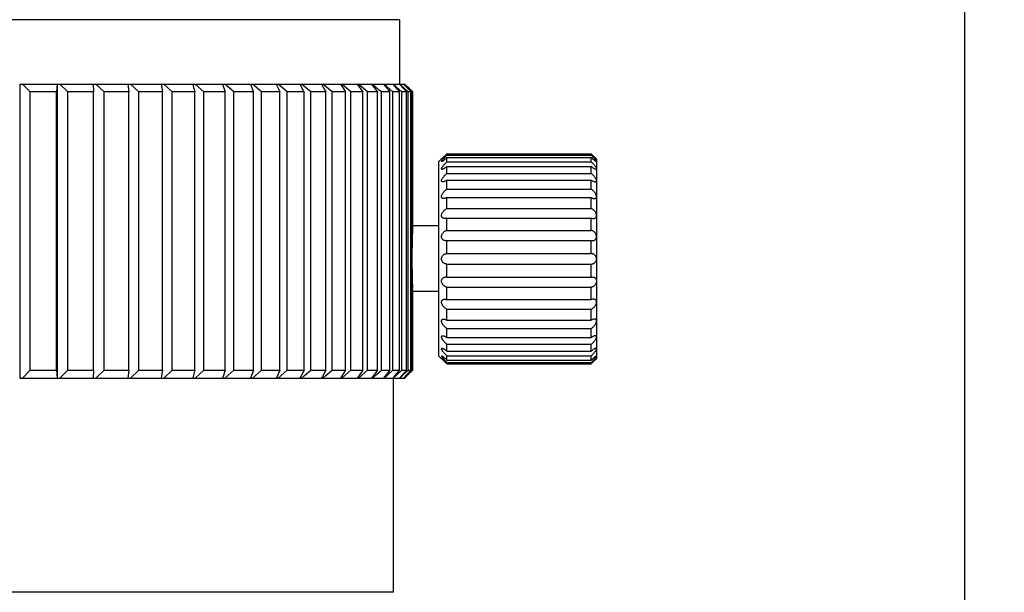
# Model space of a CAD drawing. Header units: millimetres. Extents: x 1698 to 1911, y 150 to 275.
# Tile 6 of 16: x 1745 to 1783, y 172 to 194. Entities that reach past the tile are written whole.
import ezdxf

# ---------------------------------------------------------------- set-up
doc = ezdxf.new("R2010")
doc.units = ezdxf.units.MM
doc.header["$LTSCALE"] = 23.1
doc.header["$PDMODE"] = 3
doc.header["$PDSIZE"] = 8
doc.layers.get('0').update_dxf_attribs({"linetype": 'CONTINUOUS'})
doc.layers.get('Defpoints').update_dxf_attribs({"linetype": 'CONTINUOUS'})
doc.layers.add('02___PRT_ALL_AXES', color=7, linetype='CONTINUOUS')
doc.styles.get("Standard").update_dxf_attribs({"font": 'txt', "width": 0.85})
doc.dimstyles.get("Standard").update_dxf_attribs({"dimtxt": 3.5, "dimasz": 3.5, "dimexe": 1.5, "dimexo": 1, "dimtad": 1, "dimtoh": 1, "dimdsep": 46, "dimtxsty": 'Standard', "dimblk": '_FILLED', "dimcen": 0.09, "dimclrd": 3, "dimclre": 3, "dimclrt": 2, "dimazin": 2, "dimtp": 0.01, "dimtm": 0.01, "dimtfac": 1, "dimtofl": 0, "dimtmove": 0, "dimatfit": 3, "dimldrblk": '_FILLED', "dimfxl": 0, "dimtolj": 1, "dimarcsym": 0})

# ---------------------------------------------------------------- blocks, each defined once
blk = doc.blocks.new('_FILLED')
at = {"color": 0, "linetype": 'ByBlock'}
blk.add_solid([(0, 0), (-1, 0.214), (-1, -0.214)], dxfattribs=at)
blk = doc.blocks.new('*D23')
at = {"color": 3, "lineweight": -2}
for p, q in [((1765.253, 262.492), (1782.826, 262.492)), ((1781.326, 165.312), (1781.326, 258.992)), ((1756.053, 161.812), (1782.826, 161.812))]:
    blk.add_line(p, q, dxfattribs=at)
at = {"layer": 'Defpoints', "color": 0}
for p in [(1764.253, 262.492), (1781.326, 262.492), (1755.053, 161.812)]:
    blk.add_point(p, dxfattribs=at)
at = {"color": 3, "lineweight": -2, "xscale": 3.5, "yscale": 3.5, "zscale": 3.5}
for p, rotation in [((1781.326, 262.492), 90), ((1781.326, 161.812), 270)]:
    blk.add_blockref('_FILLED', p, dxfattribs=dict(at, rotation=rotation))
at = {"color": 2, "insert": (1778.951, 212.152), "char_height": 3.5, "attachment_point": 5, "rotation": 90}
blk.add_mtext('\\A1;100.68', dxfattribs=at)

msp = doc.modelspace()

# ---------------------------------------------------------------- linework, layer by layer
at = {"color": 7, "linetype": 'Continuous'}
for p, q in [((1759.803, 193.912), (1709.303, 193.912)), ((1759.803, 193.912), (1759.803, 191.462)), ((1760.003, 191.462), (1760.202, 191.262)), ((1760.202, 191.262), (1760.302, 191.162)), ((1760.302, 186.037), (1760.302, 191.162)), ((1761.302, 181.112), (1761.302, 188.512)), ((1760.295, 185.878), (1760.299, 185.975)), ((1760.299, 185.975), (1760.302, 186.037)), ((1761.302, 186.062), (1760.302, 186.062)), ((1760.302, 180.572), (1760.302, 183.586)), ((1761.302, 183.562), (1760.302, 183.562)), ((1760.135, 180.404), (1760.003, 180.272)), ((1760.302, 180.572), (1760.135, 180.404)), ((1759.553, 180.272), (1759.553, 172.122)), ((1759.553, 172.122), (1709.553, 172.122))]:
    msp.add_line(p, q, dxfattribs=at)
at = {"color": 2, "linetype": 'Continuous'}
for p, q in [((1760.297, 185.946), (1760.292, 185.821)), ((1760.3, 186), (1760.297, 185.946)), ((1760.303, 186.062), (1760.302, 186.037)), ((1760.288, 185.693), (1760.283, 185.543)), ((1760.292, 185.821), (1760.288, 185.693)), ((1760.277, 185.28), (1760.275, 185.137)), ((1760.28, 185.417), (1760.277, 185.28)), ((1760.283, 185.543), (1760.28, 185.417)), ((1760.273, 184.944), (1760.272, 184.849)), ((1760.272, 184.849), (1760.273, 184.755)), ((1760.275, 185.137), (1760.273, 185.041)), ((1760.273, 185.041), (1760.273, 184.944)), ((1760.273, 184.755), (1760.273, 184.618)), ((1760.273, 184.618), (1760.275, 184.487)), ((1760.275, 184.487), (1760.277, 184.355)), ((1760.277, 184.355), (1760.279, 184.217)), ((1760.279, 184.217), (1760.282, 184.094)), ((1760.288, 183.925), (1760.292, 183.809)), ((1760.292, 183.809), (1760.297, 183.691)), ((1760.297, 183.691), (1760.298, 183.679)), ((1760.301, 183.61), (1760.303, 183.562))]:
    msp.add_line(p, q, dxfattribs=at)
msp.add_lwpolyline([(1760.282, 184.094), (1760.283, 184.059), (1760.288, 183.925)], dxfattribs=at)
at = {"color": 7, "linetype": 'Continuous'}
msp.add_lwpolyline([(1760.302, 183.586), (1760.298, 183.679), (1760.296, 183.724)], dxfattribs=at)
at = {"layer": '02___PRT_ALL_AXES', "color": 7, "linetype": 'Continuous'}
for p, q in [((1745.346, 191.462), (1745.346, 180.272)), ((1745.346, 191.462), (1746.761, 191.462)), ((1745.733, 191.162), (1745.443, 191.462)), ((1746.761, 191.462), (1746.747, 191.162)), ((1746.765, 191.462), (1746.765, 180.272)), ((1746.765, 191.462), (1759.949, 191.462)), ((1747.168, 191.162), (1746.866, 191.462)), ((1748.139, 191.462), (1748.147, 191.162)), ((1748.552, 191.162), (1748.24, 191.462)), ((1749.463, 191.462), (1749.493, 191.162)), ((1749.882, 191.162), (1749.561, 191.462)), ((1750.729, 191.462), (1750.781, 191.162)), ((1751.151, 191.162), (1750.822, 191.462)), ((1751.931, 191.462), (1751.963, 191.329)), ((1751.963, 191.329), (1751.98, 191.262)), ((1751.98, 191.262), (1752.004, 191.162)), ((1752.354, 191.162), (1752.018, 191.462)), ((1753.064, 191.462), (1753.159, 191.162)), ((1753.487, 191.162), (1753.146, 191.462)), ((1754.546, 191.162), (1754.201, 191.462)), ((1755.107, 191.462), (1755.213, 191.229)), ((1755.525, 191.162), (1755.178, 191.462)), ((1755.213, 191.229), (1755.243, 191.162)), ((1756.422, 191.162), (1756.073, 191.462)), ((1756.826, 191.462), (1756.962, 191.229)), ((1757.232, 191.162), (1756.884, 191.462)), ((1756.962, 191.229), (1757.001, 191.162)), ((1757.555, 191.462), (1757.706, 191.229)), ((1757.953, 191.162), (1757.606, 191.462)), ((1757.706, 191.229), (1757.749, 191.162)), ((1758.193, 191.462), (1758.334, 191.262)), ((1758.582, 191.162), (1758.238, 191.462)), ((1758.334, 191.262), (1758.405, 191.162)), ((1758.739, 191.462), (1758.916, 191.229)), ((1759.032, 191.235), (1758.776, 191.462)), ((1758.916, 191.229), (1758.967, 191.162)), ((1759.116, 191.162), (1759.032, 191.235)), ((1759.188, 191.462), (1759.378, 191.229)), ((1759.552, 191.162), (1759.218, 191.462)), ((1759.378, 191.229), (1759.433, 191.162)), ((1759.541, 191.462), (1759.714, 191.262)), ((1759.891, 191.162), (1759.563, 191.462)), ((1759.714, 191.262), (1759.801, 191.162)), ((1759.795, 191.462), (1759.977, 191.262)), ((1760.129, 191.162), (1759.81, 191.462)), ((1759.949, 191.462), (1760.14, 191.262)), ((1760.266, 191.162), (1759.956, 191.462)), ((1759.956, 191.462), (1760.003, 191.462)), ((1759.977, 191.262), (1760.069, 191.162)), ((1760.14, 191.262), (1760.236, 191.162)), ((1745.733, 180.572), (1745.733, 191.162)), ((1746.747, 191.162), (1745.733, 191.162)), ((1746.747, 180.572), (1746.747, 191.162)), ((1747.168, 180.572), (1747.168, 191.162)), ((1748.147, 191.162), (1747.168, 191.162)), ((1748.147, 180.572), (1748.147, 191.162)), ((1748.552, 180.572), (1748.552, 191.162)), ((1749.493, 191.162), (1748.552, 191.162)), ((1749.493, 180.572), (1749.493, 191.162)), ((1749.882, 180.572), (1749.882, 191.162)), ((1750.781, 191.162), (1749.882, 191.162)), ((1750.781, 180.572), (1750.781, 191.162)), ((1751.151, 180.572), (1751.151, 191.162)), ((1752.004, 191.162), (1751.151, 191.162)), ((1752.004, 180.572), (1752.004, 191.162)), ((1752.354, 180.572), (1752.354, 191.162)), ((1753.159, 191.162), (1752.354, 191.162)), ((1753.159, 180.572), (1753.159, 191.162)), ((1753.487, 180.572), (1753.487, 191.162)), ((1754.24, 191.162), (1753.487, 191.162)), ((1754.24, 180.572), (1754.24, 191.162)), ((1754.546, 180.572), (1754.546, 191.162)), ((1755.243, 191.162), (1754.546, 191.162)), ((1755.243, 180.572), (1755.243, 191.162)), ((1755.525, 180.572), (1755.525, 191.162)), ((1756.165, 191.162), (1755.525, 191.162)), ((1756.165, 180.572), (1756.165, 191.162)), ((1756.422, 180.572), (1756.422, 191.162)), ((1757.001, 191.162), (1756.422, 191.162)), ((1757.001, 180.572), (1757.001, 191.162)), ((1757.232, 180.572), (1757.232, 191.162)), ((1757.749, 191.162), (1757.232, 191.162)), ((1757.749, 180.572), (1757.749, 191.162)), ((1757.953, 180.572), (1757.953, 191.162)), ((1758.405, 191.162), (1757.953, 191.162)), ((1758.405, 180.572), (1758.405, 191.162)), ((1758.582, 180.572), (1758.582, 191.162)), ((1758.967, 191.162), (1758.582, 191.162)), ((1758.967, 180.572), (1758.967, 191.162)), ((1759.116, 180.572), (1759.116, 191.162)), ((1759.433, 191.162), (1759.116, 191.162)), ((1759.433, 180.572), (1759.433, 191.162)), ((1759.552, 180.572), (1759.552, 191.162)), ((1759.801, 191.162), (1759.552, 191.162)), ((1759.801, 180.572), (1759.801, 191.162)), ((1759.891, 180.572), (1759.891, 191.162)), ((1760.069, 191.162), (1759.891, 191.162)), ((1760.069, 180.572), (1760.069, 191.162)), ((1760.129, 180.572), (1760.129, 191.162)), ((1760.236, 191.162), (1760.129, 191.162)), ((1760.236, 180.572), (1760.236, 191.162)), ((1760.266, 180.572), (1760.266, 191.162)), ((1760.302, 191.162), (1760.266, 191.162)), ((1761.302, 188.512), (1761.402, 188.612)), ((1761.479, 188.686), (1761.438, 188.647)), ((1761.526, 188.731), (1761.479, 188.686)), ((1761.543, 188.748), (1761.526, 188.731)), ((1761.602, 188.751), (1761.602, 188.807)), ((1761.602, 188.807), (1767.102, 188.807)), ((1761.602, 188.751), (1767.102, 188.751)), ((1761.602, 188.498), (1761.602, 188.662)), ((1761.602, 188.662), (1767.102, 188.662)), ((1767.102, 188.751), (1767.102, 188.807)), ((1767.122, 188.786), (1767.102, 188.807)), ((1767.102, 188.498), (1767.102, 188.662)), ((1767.224, 188.686), (1767.178, 188.731)), ((1767.248, 188.663), (1767.224, 188.686)), ((1767.292, 188.621), (1767.248, 188.663)), ((1767.296, 188.617), (1767.292, 188.621)), ((1767.301, 188.612), (1767.302, 188.612)), ((1767.302, 188.612), (1767.302, 181.012)), ((1761.602, 188.498), (1767.102, 188.498)), ((1761.602, 188.06), (1761.602, 188.324)), ((1761.602, 188.324), (1767.102, 188.324)), ((1767.102, 188.06), (1767.102, 188.324)), ((1761.602, 188.06), (1767.102, 188.06)), ((1761.602, 187.459), (1761.602, 187.81)), ((1761.602, 187.81), (1767.102, 187.81)), ((1767.102, 187.459), (1767.102, 187.81)), ((1761.602, 187.459), (1767.102, 187.459)), ((1761.602, 186.725), (1761.602, 187.146)), ((1761.602, 187.146), (1767.102, 187.146)), ((1767.102, 186.725), (1767.102, 187.146)), ((1761.602, 186.725), (1767.102, 186.725)), ((1761.602, 185.895), (1761.602, 186.365)), ((1761.602, 186.365), (1767.102, 186.365)), ((1767.102, 185.895), (1767.102, 186.365)), ((1761.602, 185.895), (1767.102, 185.895)), ((1761.602, 185.011), (1761.602, 185.506)), ((1761.602, 185.506), (1767.102, 185.506)), ((1767.102, 185.011), (1767.102, 185.506)), ((1761.602, 185.011), (1767.102, 185.011)), ((1761.602, 184.117), (1761.602, 184.612)), ((1761.602, 184.612), (1767.102, 184.612)), ((1767.102, 184.117), (1767.102, 184.612)), ((1761.602, 184.117), (1767.102, 184.117)), ((1761.602, 183.258), (1761.602, 183.728)), ((1761.602, 183.728), (1767.102, 183.728)), ((1767.102, 183.258), (1767.102, 183.728)), ((1761.602, 183.258), (1767.102, 183.258)), ((1761.602, 182.477), (1761.602, 182.898)), ((1761.602, 182.898), (1767.102, 182.898)), ((1767.102, 182.477), (1767.102, 182.898)), ((1761.602, 182.477), (1767.102, 182.477)), ((1761.602, 181.813), (1761.602, 182.164)), ((1761.602, 182.164), (1767.102, 182.164)), ((1761.602, 181.813), (1767.102, 181.813)), ((1767.102, 181.813), (1767.102, 182.164)), ((1761.602, 181.299), (1761.602, 181.563)), ((1761.602, 181.563), (1767.102, 181.563)), ((1767.102, 181.299), (1767.102, 181.563)), ((1761.302, 181.112), (1761.402, 181.012)), ((1761.602, 181.299), (1767.102, 181.299)), ((1761.602, 180.961), (1761.602, 181.125)), ((1761.602, 181.125), (1767.102, 181.125)), ((1767.102, 180.961), (1767.102, 181.125)), ((1761.438, 180.976), (1761.407, 181.006)), ((1761.479, 180.938), (1761.438, 180.976)), ((1761.525, 180.892), (1761.479, 180.938)), ((1761.602, 180.817), (1761.581, 180.837)), ((1761.602, 180.961), (1767.102, 180.961)), ((1761.602, 180.817), (1761.602, 180.872)), ((1761.602, 180.872), (1767.102, 180.872)), ((1761.602, 180.817), (1767.102, 180.817)), ((1767.102, 180.817), (1767.102, 180.872)), ((1767.16, 180.875), (1767.178, 180.892)), ((1767.178, 180.892), (1767.225, 180.938)), ((1767.225, 180.938), (1767.265, 180.976)), ((1767.265, 180.976), (1767.296, 181.006)), ((1767.296, 181.006), (1767.301, 181.011)), ((1767.299, 181.009), (1767.296, 181.006)), ((1767.302, 181.012), (1767.301, 181.011)), ((1767.301, 181.011), (1767.302, 181.012)), ((1745.443, 180.272), (1745.733, 180.572)), ((1745.733, 180.572), (1746.747, 180.572)), ((1746.747, 180.572), (1746.761, 180.272)), ((1746.866, 180.272), (1747.168, 180.572)), ((1747.168, 180.572), (1748.147, 180.572)), ((1748.147, 180.572), (1748.139, 180.272)), ((1748.24, 180.272), (1748.552, 180.572)), ((1748.552, 180.572), (1749.493, 180.572)), ((1749.493, 180.572), (1749.463, 180.272)), ((1749.561, 180.272), (1749.882, 180.572)), ((1749.882, 180.572), (1750.781, 180.572)), ((1750.781, 180.572), (1750.729, 180.272)), ((1750.822, 180.272), (1751.151, 180.572)), ((1751.151, 180.572), (1752.004, 180.572)), ((1751.947, 180.338), (1751.931, 180.272)), ((1751.971, 180.438), (1751.947, 180.338)), ((1751.996, 180.538), (1751.971, 180.438)), ((1752.004, 180.572), (1751.996, 180.538)), ((1752.018, 180.272), (1752.354, 180.572)), ((1752.354, 180.572), (1753.159, 180.572)), ((1753.095, 180.371), (1753.064, 180.272)), ((1753.138, 180.504), (1753.095, 180.371)), ((1753.159, 180.572), (1753.138, 180.504)), ((1753.146, 180.272), (1753.487, 180.572)), ((1753.487, 180.572), (1754.24, 180.572)), ((1754.227, 180.538), (1754.124, 180.272)), ((1754.201, 180.272), (1754.315, 180.371)), ((1754.24, 180.572), (1754.227, 180.538)), ((1754.315, 180.371), (1754.546, 180.572)), ((1754.546, 180.572), (1755.243, 180.572)), ((1755.137, 180.338), (1755.107, 180.272)), ((1755.243, 180.572), (1755.137, 180.338)), ((1755.178, 180.272), (1755.293, 180.371)), ((1755.293, 180.371), (1755.525, 180.572)), ((1755.525, 180.572), (1756.165, 180.572)), ((1756.043, 180.338), (1756.009, 180.272)), ((1756.165, 180.572), (1756.043, 180.338)), ((1756.073, 180.272), (1756.189, 180.371)), ((1756.189, 180.371), (1756.422, 180.572)), ((1756.422, 180.572), (1757.001, 180.572)), ((1756.865, 180.338), (1756.826, 180.272)), ((1757.001, 180.572), (1756.865, 180.338)), ((1756.884, 180.272), (1757, 180.371)), ((1757, 180.371), (1757.232, 180.572)), ((1757.232, 180.572), (1757.749, 180.572)), ((1757.619, 180.371), (1757.555, 180.272)), ((1757.606, 180.272), (1757.721, 180.371)), ((1757.749, 180.572), (1757.619, 180.371)), ((1757.721, 180.371), (1757.953, 180.572)), ((1757.953, 180.572), (1758.405, 180.572)), ((1758.264, 180.371), (1758.193, 180.272)), ((1758.238, 180.272), (1758.352, 180.371)), ((1758.405, 180.572), (1758.264, 180.371)), ((1758.352, 180.371), (1758.582, 180.572)), ((1758.582, 180.572), (1758.967, 180.572)), ((1758.815, 180.371), (1758.739, 180.272)), ((1758.776, 180.272), (1758.926, 180.404)), ((1758.967, 180.572), (1758.815, 180.371)), ((1758.926, 180.404), (1759.116, 180.572)), ((1759.116, 180.572), (1759.433, 180.572)), ((1759.27, 180.371), (1759.188, 180.272)), ((1759.218, 180.272), (1759.366, 180.404)), ((1759.433, 180.572), (1759.27, 180.371)), ((1759.366, 180.404), (1759.552, 180.572)), ((1759.627, 180.371), (1759.541, 180.272)), ((1759.552, 180.572), (1759.801, 180.572)), ((1759.563, 180.272), (1759.708, 180.404)), ((1759.801, 180.572), (1759.627, 180.371)), ((1759.708, 180.404), (1759.891, 180.572)), ((1759.886, 180.371), (1759.795, 180.272)), ((1759.81, 180.272), (1759.951, 180.404)), ((1760.069, 180.572), (1759.886, 180.371)), ((1759.891, 180.572), (1760.069, 180.572)), ((1760.076, 180.404), (1759.949, 180.272)), ((1759.951, 180.404), (1760.129, 180.572)), ((1759.956, 180.272), (1760.266, 180.572)), ((1760.236, 180.572), (1760.076, 180.404)), ((1760.129, 180.572), (1760.236, 180.572)), ((1760.266, 180.572), (1760.302, 180.572)), ((1745.346, 180.272), (1746.761, 180.272)), ((1746.765, 180.272), (1759.949, 180.272)), ((1759.956, 180.272), (1760.003, 180.272))]:
    msp.add_line(p, q, dxfattribs=at)
for points in [[(1754.124, 191.462), (1754.227, 191.195), (1754.24, 191.162)], [(1756.009, 191.462), (1756.147, 191.195), (1756.165, 191.162)], [(1761.407, 188.511), (1761.405, 188.511), (1761.403, 188.513), (1761.402, 188.516), (1761.402, 188.52), (1761.404, 188.525), (1761.407, 188.532), (1761.412, 188.54), (1761.418, 188.549), (1761.426, 188.56), (1761.436, 188.572), (1761.446, 188.585), (1761.459, 188.6), (1761.472, 188.616), (1761.487, 188.632), (1761.504, 188.65), (1761.521, 188.669), (1761.54, 188.688), (1761.559, 188.709), (1761.58, 188.73), (1761.602, 188.751)], [(1761.407, 188.617), (1761.404, 188.614), (1761.402, 188.612), (1761.402, 188.612)], [(1761.602, 188.662), (1761.579, 188.641), (1761.558, 188.621), (1761.538, 188.603), (1761.519, 188.586), (1761.501, 188.572), (1761.485, 188.558), (1761.469, 188.547), (1761.455, 188.537), (1761.443, 188.528), (1761.432, 188.521), (1761.423, 188.516), (1761.415, 188.513), (1761.41, 188.511), (1761.407, 188.511)], [(1761.438, 188.647), (1761.412, 188.621), (1761.407, 188.617)], [(1761.602, 188.807), (1761.581, 188.786), (1761.543, 188.748)], [(1767.102, 188.751), (1767.122, 188.731), (1767.142, 188.711), (1767.16, 188.692), (1767.178, 188.673), (1767.195, 188.656), (1767.21, 188.639), (1767.225, 188.623), (1767.238, 188.608), (1767.25, 188.594), (1767.261, 188.58), (1767.271, 188.568), (1767.279, 188.557), (1767.286, 188.547)], [(1767.286, 188.514), (1767.279, 188.517), (1767.271, 188.522), (1767.261, 188.528), (1767.25, 188.535), (1767.238, 188.544), (1767.224, 188.554), (1767.21, 188.565), (1767.194, 188.578), (1767.178, 188.592), (1767.16, 188.608), (1767.142, 188.624), (1767.122, 188.643), (1767.102, 188.662)], [(1767.178, 188.731), (1767.16, 188.748), (1767.122, 188.786)], [(1767.302, 188.612), (1767.301, 188.612), (1767.299, 188.614), (1767.296, 188.617)], [(1761.423, 188.215), (1761.415, 188.216), (1761.41, 188.218), (1761.405, 188.222), (1761.403, 188.227), (1761.402, 188.234), (1761.402, 188.241), (1761.404, 188.25), (1761.407, 188.26), (1761.412, 188.271), (1761.418, 188.284), (1761.426, 188.297), (1761.436, 188.311), (1761.446, 188.327), (1761.459, 188.344), (1761.472, 188.361), (1761.487, 188.379), (1761.504, 188.398), (1761.521, 188.417), (1761.54, 188.437), (1761.559, 188.457), (1761.58, 188.478), (1761.602, 188.498)], [(1761.602, 188.324), (1761.579, 188.305), (1761.558, 188.288), (1761.538, 188.272), (1761.519, 188.259), (1761.501, 188.247), (1761.485, 188.238), (1761.469, 188.23), (1761.455, 188.223), (1761.443, 188.219), (1761.432, 188.216), (1761.423, 188.215)], [(1767.102, 188.498), (1767.122, 188.479), (1767.142, 188.46), (1767.16, 188.441), (1767.178, 188.422), (1767.195, 188.404), (1767.21, 188.386), (1767.225, 188.369), (1767.238, 188.352), (1767.25, 188.337), (1767.261, 188.321), (1767.271, 188.307), (1767.279, 188.294), (1767.286, 188.281), (1767.292, 188.27), (1767.296, 188.26), (1767.299, 188.25), (1767.301, 188.242), (1767.302, 188.235)], [(1767.281, 188.215), (1767.279, 188.215), (1767.271, 188.216), (1767.261, 188.219), (1767.25, 188.223), (1767.238, 188.228), (1767.224, 188.235), (1767.21, 188.243), (1767.194, 188.252), (1767.178, 188.264), (1767.16, 188.276), (1767.142, 188.291), (1767.122, 188.307), (1767.102, 188.324)], [(1767.302, 188.235), (1767.301, 188.229), (1767.299, 188.224), (1767.296, 188.22), (1767.292, 188.217), (1767.286, 188.216), (1767.281, 188.215)], [(1767.286, 188.547), (1767.292, 188.539), (1767.296, 188.531), (1767.299, 188.525), (1767.301, 188.52), (1767.302, 188.516)], [(1767.296, 188.511), (1767.292, 188.512), (1767.286, 188.514)], [(1767.302, 188.516), (1767.301, 188.513), (1767.299, 188.512), (1767.296, 188.511)], [(1761.447, 187.739), (1761.443, 187.739), (1761.432, 187.74), (1761.423, 187.744), (1761.415, 187.748), (1761.41, 187.754), (1761.405, 187.762), (1761.403, 187.771), (1761.402, 187.78), (1761.402, 187.791), (1761.404, 187.803), (1761.407, 187.816), (1761.412, 187.829), (1761.418, 187.844), (1761.426, 187.859), (1761.436, 187.876), (1761.446, 187.893), (1761.459, 187.91), (1761.472, 187.929), (1761.487, 187.948), (1761.504, 187.966), (1761.521, 187.985), (1761.54, 188.004), (1761.559, 188.023), (1761.58, 188.042), (1761.602, 188.06)], [(1761.602, 187.81), (1761.579, 187.794), (1761.558, 187.78), (1761.538, 187.768), (1761.519, 187.759), (1761.501, 187.751), (1761.485, 187.745), (1761.469, 187.741), (1761.455, 187.739), (1761.447, 187.739)], [(1767.302, 187.782), (1767.301, 187.792), (1767.299, 187.803), (1767.296, 187.815), (1767.292, 187.828), (1767.286, 187.841), (1767.279, 187.855), (1767.271, 187.871), (1767.261, 187.887), (1767.25, 187.903), (1767.238, 187.92), (1767.225, 187.937), (1767.21, 187.954), (1767.195, 187.972), (1767.178, 187.99), (1767.16, 188.008), (1767.142, 188.025), (1767.122, 188.043), (1767.102, 188.06)], [(1767.102, 187.81), (1767.122, 187.795), (1767.142, 187.782), (1767.16, 187.771), (1767.178, 187.762), (1767.194, 187.754), (1767.21, 187.748), (1767.224, 187.744), (1767.238, 187.741), (1767.25, 187.739), (1767.256, 187.739)], [(1761.48, 187.105), (1761.469, 187.106), (1761.455, 187.108), (1761.443, 187.112), (1761.432, 187.118), (1761.423, 187.125), (1761.415, 187.133), (1761.41, 187.143), (1761.405, 187.154), (1761.403, 187.165), (1761.402, 187.178), (1761.402, 187.192), (1761.404, 187.206), (1761.407, 187.221), (1761.412, 187.236), (1761.418, 187.252), (1761.426, 187.269), (1761.436, 187.286), (1761.446, 187.304), (1761.459, 187.322), (1761.472, 187.34), (1761.487, 187.358), (1761.504, 187.376), (1761.521, 187.394), (1761.54, 187.411), (1761.559, 187.428), (1761.58, 187.444), (1761.602, 187.459)], [(1767.302, 187.181), (1767.301, 187.193), (1767.299, 187.206), (1767.296, 187.22), (1767.292, 187.234), (1767.286, 187.249), (1767.279, 187.265), (1767.271, 187.281), (1767.261, 187.297), (1767.25, 187.314), (1767.238, 187.331), (1767.225, 187.348), (1767.21, 187.365), (1767.195, 187.382), (1767.178, 187.398), (1767.16, 187.414), (1767.142, 187.43), (1767.122, 187.445), (1767.102, 187.459)], [(1767.256, 187.739), (1767.261, 187.739), (1767.271, 187.74), (1767.279, 187.743), (1767.286, 187.747), (1767.292, 187.752), (1767.296, 187.758), (1767.299, 187.766), (1767.301, 187.774), (1767.302, 187.782)], [(1761.602, 187.146), (1761.579, 187.134), (1761.558, 187.124), (1761.538, 187.116), (1761.519, 187.11), (1761.501, 187.107), (1761.485, 187.106), (1761.48, 187.105)], [(1767.102, 187.146), (1767.122, 187.135), (1767.142, 187.125), (1767.16, 187.118), (1767.178, 187.112), (1767.194, 187.108), (1767.21, 187.106), (1767.223, 187.105)], [(1767.223, 187.105), (1767.238, 187.106), (1767.25, 187.109), (1767.261, 187.112), (1767.271, 187.117), (1767.279, 187.124), (1767.286, 187.131), (1767.292, 187.139), (1767.296, 187.149), (1767.299, 187.159), (1767.301, 187.17), (1767.302, 187.181)], [(1761.519, 186.347), (1761.501, 186.348), (1761.485, 186.351), (1761.469, 186.356), (1761.455, 186.362), (1761.443, 186.37), (1761.432, 186.379), (1761.423, 186.39), (1761.415, 186.402), (1761.41, 186.414), (1761.405, 186.428), (1761.403, 186.442), (1761.402, 186.457), (1761.402, 186.473), (1761.404, 186.489), (1761.407, 186.505), (1761.412, 186.521), (1761.418, 186.538), (1761.426, 186.555), (1761.436, 186.572), (1761.446, 186.59), (1761.459, 186.607), (1761.472, 186.625), (1761.487, 186.642), (1761.504, 186.658), (1761.521, 186.673), (1761.54, 186.688), (1761.559, 186.702), (1761.58, 186.714), (1761.602, 186.725)], [(1767.302, 186.46), (1767.301, 186.474), (1767.299, 186.488), (1767.296, 186.503), (1767.292, 186.519), (1767.286, 186.535), (1767.279, 186.551), (1767.271, 186.567), (1767.261, 186.584), (1767.25, 186.6), (1767.238, 186.616), (1767.225, 186.632), (1767.21, 186.648), (1767.195, 186.663), (1767.178, 186.677), (1767.16, 186.69), (1767.142, 186.703), (1767.122, 186.715), (1767.102, 186.725)], [(1761.602, 186.365), (1761.579, 186.357), (1761.558, 186.351), (1761.538, 186.348), (1761.519, 186.347)], [(1767.102, 186.365), (1767.122, 186.357), (1767.142, 186.352), (1767.16, 186.349), (1767.178, 186.347), (1767.184, 186.347)], [(1767.184, 186.347), (1767.194, 186.347), (1767.21, 186.349), (1767.224, 186.352), (1767.238, 186.357), (1767.25, 186.363), (1767.261, 186.37), (1767.271, 186.379), (1767.279, 186.388), (1767.286, 186.399), (1767.292, 186.41), (1767.296, 186.422), (1767.299, 186.434), (1767.301, 186.447), (1767.302, 186.46)], [(1761.562, 185.502), (1761.558, 185.502), (1761.538, 185.503), (1761.519, 185.507), (1761.501, 185.512), (1761.485, 185.519), (1761.469, 185.528), (1761.455, 185.538), (1761.443, 185.55), (1761.432, 185.562), (1761.423, 185.576), (1761.415, 185.591), (1761.41, 185.606), (1761.405, 185.621), (1761.403, 185.637), (1761.402, 185.654), (1761.402, 185.67), (1761.404, 185.687), (1761.407, 185.704), (1761.412, 185.72), (1761.418, 185.737), (1761.426, 185.754), (1761.436, 185.77), (1761.446, 185.787), (1761.459, 185.803), (1761.472, 185.818), (1761.487, 185.833), (1761.504, 185.847), (1761.521, 185.859), (1761.54, 185.871), (1761.559, 185.881), (1761.58, 185.889), (1761.602, 185.895)], [(1767.302, 185.657), (1767.301, 185.672), (1767.299, 185.687), (1767.296, 185.702), (1767.292, 185.718), (1767.286, 185.734), (1767.279, 185.75), (1767.271, 185.765), (1767.261, 185.781), (1767.25, 185.796), (1767.238, 185.811), (1767.225, 185.825), (1767.21, 185.838), (1767.195, 185.851), (1767.178, 185.862), (1767.16, 185.872), (1767.142, 185.882), (1767.122, 185.889), (1767.102, 185.895)], [(1767.141, 185.502), (1767.16, 185.503), (1767.178, 185.505), (1767.194, 185.509), (1767.21, 185.515), (1767.224, 185.522), (1767.238, 185.53), (1767.25, 185.54), (1767.261, 185.55), (1767.271, 185.562), (1767.279, 185.574), (1767.286, 185.587), (1767.292, 185.6), (1767.296, 185.614), (1767.299, 185.628), (1767.301, 185.643), (1767.302, 185.657)], [(1761.602, 185.506), (1761.579, 185.502), (1761.562, 185.502)], [(1767.102, 185.506), (1767.122, 185.503), (1767.141, 185.502)], [(1761.602, 184.612), (1761.579, 184.613), (1761.558, 184.617), (1761.538, 184.623), (1761.519, 184.631), (1761.501, 184.641), (1761.485, 184.652), (1761.469, 184.664), (1761.455, 184.678), (1761.443, 184.692), (1761.432, 184.708), (1761.423, 184.724), (1761.415, 184.74), (1761.41, 184.757), (1761.405, 184.774), (1761.403, 184.791), (1761.402, 184.808), (1761.402, 184.825), (1761.404, 184.842), (1761.407, 184.858), (1761.412, 184.874), (1761.418, 184.89), (1761.426, 184.905), (1761.436, 184.92), (1761.446, 184.935), (1761.459, 184.949), (1761.472, 184.961), (1761.487, 184.973), (1761.504, 184.984), (1761.521, 184.993), (1761.54, 185), (1761.559, 185.006), (1761.58, 185.01), (1761.602, 185.011)], [(1767.302, 184.812), (1767.301, 184.827), (1767.299, 184.842), (1767.296, 184.857), (1767.292, 184.872), (1767.286, 184.887), (1767.279, 184.902), (1767.271, 184.916), (1767.261, 184.93), (1767.25, 184.943), (1767.238, 184.955), (1767.225, 184.967), (1767.21, 184.977), (1767.195, 184.986), (1767.178, 184.994), (1767.16, 185.001), (1767.142, 185.006), (1767.122, 185.01), (1767.102, 185.011)], [(1767.102, 184.612), (1767.122, 184.613), (1767.142, 184.617), (1767.16, 184.622), (1767.178, 184.628), (1767.194, 184.636), (1767.21, 184.646), (1767.224, 184.656), (1767.238, 184.667), (1767.25, 184.68), (1767.261, 184.693), (1767.271, 184.707), (1767.279, 184.721), (1767.286, 184.736), (1767.292, 184.751), (1767.296, 184.766), (1767.299, 184.782), (1767.301, 184.797), (1767.302, 184.812)], [(1761.602, 183.728), (1761.579, 183.734), (1761.558, 183.743), (1761.538, 183.753), (1761.519, 183.765), (1761.501, 183.778), (1761.485, 183.792), (1761.469, 183.808), (1761.455, 183.824), (1761.443, 183.841), (1761.432, 183.858), (1761.423, 183.876), (1761.415, 183.894), (1761.41, 183.911), (1761.405, 183.929), (1761.403, 183.946), (1761.402, 183.963), (1761.402, 183.979), (1761.404, 183.995), (1761.407, 184.01), (1761.412, 184.025), (1761.418, 184.039), (1761.426, 184.052), (1761.436, 184.065), (1761.446, 184.077), (1761.459, 184.088), (1761.472, 184.097), (1761.487, 184.105), (1761.504, 184.112), (1761.521, 184.117), (1761.54, 184.12), (1761.559, 184.121), (1761.562, 184.121)], [(1761.562, 184.121), (1761.58, 184.121), (1761.602, 184.117)], [(1767.102, 184.117), (1767.122, 184.12), (1767.141, 184.121)], [(1767.141, 184.121), (1767.16, 184.12), (1767.178, 184.118), (1767.195, 184.114), (1767.21, 184.108), (1767.225, 184.101), (1767.238, 184.093), (1767.25, 184.083), (1767.261, 184.073), (1767.271, 184.061), (1767.279, 184.049), (1767.286, 184.036), (1767.292, 184.023), (1767.296, 184.009), (1767.299, 183.995), (1767.301, 183.98), (1767.302, 183.966)], [(1767.302, 183.966), (1767.301, 183.951), (1767.299, 183.936), (1767.296, 183.921), (1767.292, 183.905), (1767.286, 183.889), (1767.279, 183.873), (1767.271, 183.857), (1767.261, 183.842), (1767.25, 183.826), (1767.238, 183.812), (1767.224, 183.798), (1767.21, 183.785), (1767.194, 183.772), (1767.178, 183.761), (1767.16, 183.75), (1767.142, 183.741), (1767.122, 183.734), (1767.102, 183.728)], [(1761.602, 182.898), (1761.579, 182.909), (1761.558, 182.922), (1761.538, 182.936), (1761.519, 182.951), (1761.501, 182.967), (1761.485, 182.984), (1761.469, 183.002), (1761.455, 183.02), (1761.443, 183.038), (1761.432, 183.057), (1761.423, 183.075), (1761.415, 183.093), (1761.41, 183.11), (1761.405, 183.127), (1761.403, 183.144), (1761.402, 183.16), (1761.402, 183.175), (1761.404, 183.189), (1761.407, 183.202), (1761.412, 183.215), (1761.418, 183.226), (1761.426, 183.237), (1761.436, 183.247), (1761.446, 183.255), (1761.459, 183.263), (1761.472, 183.268), (1761.487, 183.273), (1761.504, 183.275), (1761.519, 183.276)], [(1761.519, 183.276), (1761.521, 183.276), (1761.54, 183.275), (1761.559, 183.272), (1761.58, 183.266), (1761.602, 183.258)], [(1767.184, 183.276), (1767.178, 183.276), (1767.16, 183.274), (1767.142, 183.271), (1767.122, 183.266), (1767.102, 183.258)], [(1767.102, 182.898), (1767.122, 182.908), (1767.142, 182.92), (1767.16, 182.932), (1767.178, 182.946), (1767.194, 182.96), (1767.21, 182.975), (1767.224, 182.991), (1767.238, 183.006), (1767.25, 183.023), (1767.261, 183.039), (1767.271, 183.056), (1767.279, 183.072), (1767.286, 183.088), (1767.292, 183.104), (1767.296, 183.12), (1767.299, 183.135), (1767.301, 183.149), (1767.302, 183.163)], [(1767.302, 183.163), (1767.301, 183.176), (1767.299, 183.189), (1767.296, 183.201), (1767.292, 183.213), (1767.286, 183.224), (1767.279, 183.235), (1767.271, 183.244), (1767.261, 183.253), (1767.25, 183.26), (1767.238, 183.266), (1767.225, 183.271), (1767.21, 183.274), (1767.195, 183.276), (1767.184, 183.276)], [(1761.602, 182.164), (1761.579, 182.179), (1761.558, 182.196), (1761.538, 182.213), (1761.519, 182.231), (1761.501, 182.249), (1761.485, 182.268), (1761.469, 182.287), (1761.455, 182.306), (1761.443, 182.324), (1761.432, 182.343), (1761.423, 182.361), (1761.415, 182.378), (1761.41, 182.395), (1761.405, 182.411), (1761.403, 182.426), (1761.402, 182.44), (1761.402, 182.453), (1761.404, 182.465), (1761.407, 182.475), (1761.412, 182.485), (1761.418, 182.494), (1761.426, 182.501), (1761.436, 182.507), (1761.446, 182.512), (1761.459, 182.516), (1761.472, 182.517), (1761.48, 182.518)], [(1761.48, 182.518), (1761.487, 182.517), (1761.504, 182.516), (1761.521, 182.512), (1761.54, 182.507), (1761.559, 182.499), (1761.58, 182.489), (1761.602, 182.477)], [(1767.223, 182.518), (1767.21, 182.517), (1767.195, 182.515), (1767.178, 182.511), (1767.16, 182.505), (1767.142, 182.498), (1767.122, 182.488), (1767.102, 182.477)], [(1767.102, 182.164), (1767.122, 182.178), (1767.142, 182.193), (1767.16, 182.208), (1767.178, 182.224), (1767.194, 182.241), (1767.21, 182.258), (1767.224, 182.274), (1767.238, 182.291), (1767.25, 182.308), (1767.261, 182.325), (1767.271, 182.342), (1767.279, 182.358), (1767.286, 182.374), (1767.292, 182.389), (1767.296, 182.404), (1767.299, 182.417), (1767.301, 182.43), (1767.302, 182.442)], [(1767.302, 182.442), (1767.301, 182.454), (1767.299, 182.464), (1767.296, 182.474), (1767.292, 182.484), (1767.286, 182.492), (1767.279, 182.499), (1767.271, 182.506), (1767.261, 182.511), (1767.25, 182.514), (1767.238, 182.517), (1767.225, 182.518), (1767.223, 182.518)], [(1761.602, 181.563), (1761.579, 181.582), (1761.558, 181.601), (1761.538, 181.62), (1761.519, 181.64), (1761.501, 181.659), (1761.485, 181.679), (1761.469, 181.698), (1761.455, 181.717), (1761.443, 181.735), (1761.432, 181.753), (1761.423, 181.77), (1761.415, 181.786), (1761.41, 181.801), (1761.405, 181.814), (1761.403, 181.827), (1761.402, 181.838), (1761.402, 181.849), (1761.404, 181.858), (1761.407, 181.865), (1761.412, 181.872), (1761.418, 181.877), (1761.426, 181.881), (1761.436, 181.883), (1761.447, 181.884)], [(1761.447, 181.884), (1761.459, 181.884), (1761.472, 181.881), (1761.487, 181.877), (1761.504, 181.871), (1761.521, 181.863), (1761.54, 181.854), (1761.559, 181.842), (1761.58, 181.828), (1761.602, 181.813)], [(1767.256, 181.884), (1767.25, 181.884), (1767.238, 181.883), (1767.225, 181.88), (1767.21, 181.875), (1767.195, 181.869), (1767.178, 181.861), (1767.16, 181.852), (1767.142, 181.841), (1767.122, 181.828), (1767.102, 181.813)], [(1767.102, 181.563), (1767.122, 181.58), (1767.142, 181.597), (1767.16, 181.615), (1767.178, 181.633), (1767.194, 181.651), (1767.21, 181.668), (1767.224, 181.686), (1767.238, 181.703), (1767.25, 181.72), (1767.261, 181.736), (1767.271, 181.752), (1767.279, 181.767), (1767.286, 181.782), (1767.292, 181.796), (1767.296, 181.808), (1767.299, 181.82), (1767.301, 181.831), (1767.302, 181.841)], [(1767.302, 181.841), (1767.301, 181.849), (1767.299, 181.858), (1767.296, 181.865), (1767.292, 181.871), (1767.286, 181.876), (1767.279, 181.88), (1767.271, 181.883), (1767.261, 181.884), (1767.256, 181.884)], [(1761.602, 181.125), (1761.579, 181.146), (1761.558, 181.167), (1761.538, 181.187), (1761.519, 181.208), (1761.501, 181.227), (1761.485, 181.247), (1761.469, 181.265), (1761.455, 181.283), (1761.443, 181.301), (1761.432, 181.317), (1761.423, 181.331), (1761.415, 181.345), (1761.41, 181.357), (1761.405, 181.368), (1761.403, 181.378), (1761.402, 181.386), (1761.402, 181.393), (1761.404, 181.399), (1761.407, 181.403), (1761.412, 181.406), (1761.418, 181.407), (1761.423, 181.408)], [(1761.407, 181.112), (1761.404, 181.111), (1761.402, 181.109), (1761.402, 181.106), (1761.403, 181.101), (1761.405, 181.095), (1761.41, 181.087), (1761.415, 181.078), (1761.423, 181.067), (1761.432, 181.055), (1761.443, 181.042), (1761.455, 181.027), (1761.469, 181.011), (1761.485, 180.994), (1761.501, 180.975), (1761.519, 180.956), (1761.538, 180.936), (1761.558, 180.915), (1761.579, 180.894), (1761.602, 180.872)], [(1761.602, 180.961), (1761.58, 180.982), (1761.559, 181.001), (1761.54, 181.019), (1761.521, 181.035), (1761.504, 181.049), (1761.487, 181.063), (1761.472, 181.074), (1761.459, 181.084), (1761.446, 181.093), (1761.436, 181.1), (1761.426, 181.105), (1761.418, 181.109), (1761.412, 181.111), (1761.407, 181.112), (1761.407, 181.112)], [(1761.423, 181.408), (1761.426, 181.407), (1761.436, 181.406), (1761.446, 181.403), (1761.459, 181.398), (1761.472, 181.392), (1761.487, 181.384), (1761.504, 181.374), (1761.521, 181.363), (1761.54, 181.349), (1761.559, 181.334), (1761.58, 181.317), (1761.602, 181.299)], [(1767.281, 181.408), (1767.279, 181.408), (1767.271, 181.407), (1767.261, 181.404), (1767.25, 181.4), (1767.238, 181.395), (1767.225, 181.389), (1767.21, 181.381), (1767.195, 181.371), (1767.178, 181.36), (1767.16, 181.347), (1767.142, 181.333), (1767.122, 181.316), (1767.102, 181.299)], [(1767.102, 181.125), (1767.122, 181.144), (1767.142, 181.163), (1767.16, 181.182), (1767.178, 181.201), (1767.194, 181.219), (1767.21, 181.236), (1767.224, 181.254), (1767.238, 181.27), (1767.25, 181.286), (1767.261, 181.301), (1767.271, 181.316), (1767.279, 181.329), (1767.286, 181.342), (1767.292, 181.353), (1767.296, 181.364), (1767.299, 181.373), (1767.301, 181.381), (1767.302, 181.388)], [(1767.286, 181.109), (1767.279, 181.106), (1767.271, 181.101), (1767.261, 181.095), (1767.25, 181.088), (1767.238, 181.079), (1767.225, 181.069), (1767.21, 181.058), (1767.195, 181.045), (1767.178, 181.031), (1767.16, 181.016), (1767.142, 180.999), (1767.122, 180.981), (1767.102, 180.961)], [(1767.286, 181.076), (1767.279, 181.066), (1767.271, 181.055), (1767.261, 181.042), (1767.25, 181.029), (1767.238, 181.015), (1767.224, 181), (1767.21, 180.984), (1767.194, 180.967), (1767.178, 180.949), (1767.16, 180.931), (1767.142, 180.912), (1767.122, 180.892), (1767.102, 180.872)], [(1767.302, 181.388), (1767.301, 181.394), (1767.299, 181.399), (1767.296, 181.403), (1767.292, 181.406), (1767.286, 181.407), (1767.281, 181.408)], [(1767.296, 181.112), (1767.292, 181.111), (1767.286, 181.109)], [(1767.302, 181.107), (1767.301, 181.103), (1767.299, 181.098), (1767.296, 181.092), (1767.292, 181.084), (1767.286, 181.076)], [(1767.302, 181.107), (1767.301, 181.11), (1767.299, 181.111), (1767.296, 181.112)], [(1761.407, 181.006), (1761.402, 181.011), (1761.402, 181.012)], [(1761.581, 180.837), (1761.543, 180.875), (1761.525, 180.892)], [(1767.102, 180.817), (1767.122, 180.837), (1767.16, 180.875)]]:
    msp.add_lwpolyline(points, dxfattribs=at)

# ---------------------------------------------------------------- dimensions: what is measured, and where the dimension line sits
dim = msp.add_linear_dim(base=(1781.326, 262.492), p1=(1755.053, 161.812), p2=(1764.253, 262.492), angle=270, dimstyle='Standard')
dim.commit()
dim.dimension.update_dxf_attribs({"geometry": '*D23', "text_midpoint": (1778.951, 212.152)})

doc.saveas('drawing.dxf')
